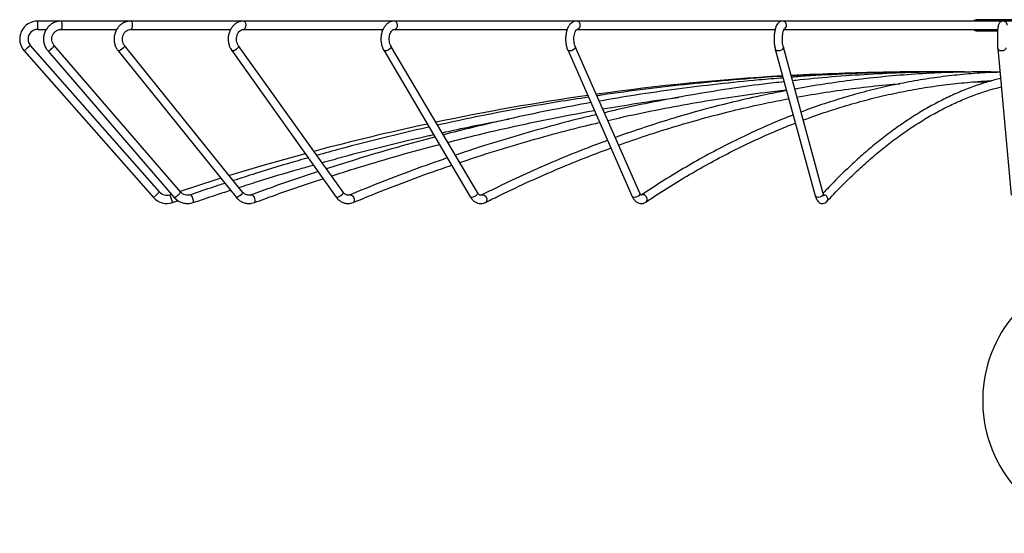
# Model space of a CAD drawing. Header units: millimetres. Extents: x 597 to 766, y 301 to 790.
# Tile 1 of 4: x 597 to 668, y 301 to 338. Entities that reach past the tile are written whole.
import ezdxf

# ---------------------------------------------------------------- set-up
doc = ezdxf.new("R2010")
doc.units = ezdxf.units.MM

msp = doc.modelspace()

# ---------------------------------------------------------------- linework, layer by layer
at = {"color": 7, "linetype": 'Continuous', "lineweight": 25}
for p, q in [((599.949, 337.51), (598.25, 337.51)), ((604.975, 337.51), (599.949, 337.51)), ((613.105, 337.51), (604.975, 337.51)), ((623.987, 337.51), (613.105, 337.51)), ((637.142, 337.51), (623.987, 337.51)), ((651.998, 337.51), (637.142, 337.51)), ((667.905, 337.51), (651.998, 337.51)), ((676.035, 337.61), (666.035, 337.61)), ((674.962, 337.51), (667.905, 337.51)), ((598.25, 336.91), (598.874, 336.91)), ((599.949, 336.91), (603.953, 336.91)), ((604.975, 336.91), (612.171, 336.91)), ((613.105, 336.91), (613.109, 336.911)), ((613.105, 336.91), (623.167, 336.91)), ((623.987, 336.91), (623.993, 336.911)), ((623.987, 336.91), (636.46, 336.91)), ((637.142, 336.91), (651.468, 336.91)), ((652.098, 336.91), (667.529, 336.91)), ((666.035, 336.81), (667.498, 336.81)), ((607.046, 325.17), (597.724, 335.748)), ((608.561, 325.168), (599.443, 335.745)), ((613.039, 325.16), (604.523, 335.737)), ((612.254, 335.375), (619.796, 324.798)), ((620.284, 325.146), (612.743, 335.723)), ((623.226, 335.397), (629.464, 324.82)), ((629.98, 325.124), (623.743, 335.702)), ((636.493, 335.428), (641.154, 324.851)), ((641.703, 325.093), (637.042, 335.67)), ((651.477, 335.47), (654.358, 324.893)), ((654.936, 325.051), (652.056, 335.628)), ((667.527, 335.522), (668.502, 324.944)), ((597.274, 335.351), (606.596, 324.774)), ((598.988, 335.353), (608.106, 324.776)), ((604.055, 335.361), (612.571, 324.784)), ((654.381, 333.672), (652.612, 333.584)), ((662.211, 333.839), (660.148, 333.83)), ((652.878, 332.61), (653.095, 332.635)), ((666.035, 333.11), (666.778, 333.11)), ((607.907, 325.007), (607.795, 324.97)), ((607.986, 324.401), (608.413, 324.544))]:
    msp.add_line(p, q, dxfattribs=at)
at = {"color": 8, "linetype": 'Continuous', "lineweight": 25}
for p, q in [((598.25, 337.21), (598.25, 337.51)), ((598.25, 336.91), (598.25, 337.21)), ((597.499, 335.549), (597.274, 335.351)), ((597.724, 335.748), (597.499, 335.549)), ((606.821, 324.972), (606.596, 324.774)), ((607.046, 325.17), (606.821, 324.972)), ((607.795, 324.97), (607.891, 324.685)), ((607.891, 324.685), (607.986, 324.401))]:
    msp.add_line(p, q, dxfattribs=at)
at = {"color": 8, "linetype": 'Continuous', "lineweight": 25, "flags": 128}
for points in [[(600.012, 337.21), (600.007, 337.325), (599.993, 337.423), (599.973, 337.488), (599.949, 337.51), (599.949, 337.51)], [(605.097, 337.21), (605.087, 337.325), (605.061, 337.423), (605.021, 337.488), (604.975, 337.51), (604.974, 337.51)], [(613.282, 337.21), (613.268, 337.325), (613.23, 337.423), (613.173, 337.488), (613.105, 337.51), (613.105, 337.51)], [(624.209, 337.21), (624.192, 337.325), (624.144, 337.423), (624.072, 337.488), (623.987, 337.51), (623.986, 337.51)], [(604.976, 336.91), (605.021, 336.933), (605.061, 336.998), (605.087, 337.096), (605.097, 337.21)], [(613.109, 336.911), (613.173, 336.933), (613.23, 336.998), (613.268, 337.096), (613.282, 337.21)], [(604.411, 335.549), (604.323, 335.473), (604.23, 335.409), (604.146, 335.366), (604.084, 335.351), (604.055, 335.361)], [(604.523, 335.737), (604.526, 335.733), (604.521, 335.69), (604.481, 335.625), (604.411, 335.549)], [(612.675, 335.549), (612.592, 335.473), (612.494, 335.409), (612.398, 335.366), (612.316, 335.351), (612.263, 335.366), (612.254, 335.375)], [(612.742, 335.724), (612.752, 335.69), (612.731, 335.625), (612.675, 335.549)], [(623.707, 335.549), (623.633, 335.473), (623.536, 335.409), (623.431, 335.366), (623.334, 335.351), (623.26, 335.366), (623.226, 335.397)], [(623.743, 335.701), (623.749, 335.69), (623.748, 335.625), (623.707, 335.549)], [(637.027, 335.549), (636.964, 335.473), (636.871, 335.409), (636.763, 335.366), (636.655, 335.351), (636.564, 335.366), (636.504, 335.409), (636.493, 335.428)], [(637.042, 335.671), (637.05, 335.625), (637.027, 335.549)], [(652.052, 335.549), (652.003, 335.473), (651.919, 335.409), (651.811, 335.366), (651.697, 335.351), (651.593, 335.366), (651.515, 335.409), (651.477, 335.471)], [(652.056, 335.628), (652.057, 335.625), (652.052, 335.549)], [(668.125, 335.577), (668.124, 335.549), (668.093, 335.473), (668.02, 335.409), (667.919, 335.366), (667.803, 335.351), (667.69, 335.366), (667.599, 335.409), (667.541, 335.473), (667.527, 335.522)], [(612.927, 324.972), (612.839, 324.896), (612.746, 324.832), (612.662, 324.789), (612.599, 324.774), (612.571, 324.784)], [(613.039, 325.16), (613.042, 325.155), (613.037, 325.112), (612.996, 325.048), (612.927, 324.972)], [(613.68, 324.967), (613.694, 324.97), (613.748, 324.948), (613.806, 324.886), (613.861, 324.794), (613.904, 324.685)], [(620.216, 324.972), (620.133, 324.896), (620.036, 324.832), (619.939, 324.789), (619.858, 324.774), (619.804, 324.789), (619.796, 324.798)], [(620.284, 325.146), (620.293, 325.112), (620.272, 325.048), (620.216, 324.972)], [(620.787, 324.961), (620.828, 324.97), (620.901, 324.948), (620.975, 324.886), (621.038, 324.794), (621.081, 324.685)], [(629.945, 324.972), (629.87, 324.896), (629.773, 324.832), (629.668, 324.789), (629.571, 324.774), (629.498, 324.789), (629.464, 324.82)], [(629.98, 325.124), (629.986, 325.112), (629.986, 325.048), (629.945, 324.972)], [(630.303, 324.953), (630.373, 324.97), (630.464, 324.948), (630.55, 324.886), (630.619, 324.794), (630.661, 324.685)], [(641.688, 324.972), (641.625, 324.896), (641.532, 324.832), (641.424, 324.789), (641.316, 324.774), (641.225, 324.789), (641.165, 324.832), (641.154, 324.851)], [(641.703, 325.093), (641.711, 325.048), (641.688, 324.972)], [(654.932, 324.972), (654.884, 324.896), (654.8, 324.832), (654.692, 324.789), (654.577, 324.774), (654.474, 324.789), (654.396, 324.832), (654.358, 324.893)], [(654.936, 325.051), (654.937, 325.048), (654.932, 324.972)], [(613.904, 324.685), (613.928, 324.577), (613.93, 324.484), (613.909, 324.423), (613.886, 324.404)], [(621.081, 324.685), (621.098, 324.577), (621.084, 324.484), (621.044, 324.423), (621.02, 324.408)]]:
    msp.add_lwpolyline(points, dxfattribs=at)
at = {"color": 7, "linetype": 'Continuous', "lineweight": 25, "flags": 128}
for points in [[(617.559, 327.934), (614.43, 327.054), (612.081, 326.35)], [(611.464, 326.159), (611.102, 326.046), (608.522, 325.213)]]:
    msp.add_lwpolyline(points, dxfattribs=at)
at = {"color": 7, "linetype": 'Continuous', "lineweight": 25}
for centre, radius, start, end in [((598.25, 336.21), 1.3, 90, 221.38955), ((666.035, 337.21), 0.4, 90, 131.83191), ((598.25, 336.21), 0.7, 90, 180), ((666.035, 337.21), 0.4, 228.07482, 270), ((598.25, 336.21), 0.7, 180, 221.38955), ((661.918, 164.277), 169.563, 93.35332, 97.91778), ((666.035, 333.41), 0.3, 254.88497, 270), ((661.918, 164.277), 169.563, 98.12843, 101.88895), ((661.918, 164.277), 169.563, 102.10278, 104.94924), ((607.571, 325.633), 1.3, 221.38955, 288.61427), ((607.571, 325.633), 0.7, 221.38955, 288.61427), ((676.035, 310.11), 9.592, 118.75994, 0)]:
    msp.add_arc(centre, radius, start, end, dxfattribs=at)
at = {"color": 8, "linetype": 'Continuous', "lineweight": 25}
for centre, radius, start, end in [((637.128, 337.235), 0.275, 354.78879, 87.03749), ((651.993, 337.22), 0.29, 358.11466, 89.08929), ((667.904, 337.212), 0.299, 359.78984, 90.23437), ((599.6, 337.139), 0.418, 326.82325, 9.84537), ((623.939, 337.178), 0.272, 281.51507, 6.93143), ((637.121, 337.192), 0.282, 274.48564, 3.807), ((651.983, 337.207), 0.301, 295.39818, 0.67848), ((598.837, 335.89), 0.557, 285.79858, 322.35295), ((599.054, 335.905), 0.42, 302.17472, 337.62289), ((607.955, 325.312), 0.557, 285.78552, 322.36116), ((608.173, 325.327), 0.419, 302.13036, 337.70082), ((609.018, 324.634), 0.427, 6.9738, 51.7573), ((641.924, 324.666), 0.299, 3.76443, 113.68125), ((654.942, 324.647), 0.323, 6.83873, 86.17579), ((609.109, 324.5), 0.381, 345.08411, 29.09077), ((630.454, 324.605), 0.222, 302.31854, 21.25854), ((641.987, 324.631), 0.242, 306.34397, 12.93472), ((655.01, 324.654), 0.255, 317.76412, 7.06588)]:
    msp.add_arc(centre, radius, start, end, dxfattribs=at)
at = {"color": 7, "linetype": 'Continuous', "lineweight": 25}
for points, knots in [([(599.949, 337.51), (599.893, 337.508), (599.743, 337.502), (599.505, 337.44), (599.251, 337.312), (599.031, 337.13), (598.855, 336.903), (598.733, 336.643), (598.669, 336.361), (598.668, 336.072), (598.73, 335.79), (598.839, 335.545), (598.943, 335.412), (598.988, 335.353)], [0, 0, 0, 0, 0.057465, 0.153489, 0.249614, 0.345783, 0.442056, 0.538466, 0.63502, 0.731702, 0.828473, 0.925264, 1, 1, 1, 1]), ([(604.975, 337.51), (604.92, 337.508), (604.777, 337.502), (604.55, 337.439), (604.31, 337.311), (604.102, 337.13), (603.936, 336.904), (603.82, 336.645), (603.759, 336.363), (603.758, 336.073), (603.816, 335.789), (603.919, 335.548), (604.015, 335.416), (604.055, 335.361)], [0, 0, 0, 0, 0.058151, 0.153577, 0.249049, 0.344793, 0.441034, 0.537846, 0.63518, 0.732935, 0.83099, 0.929167, 1, 1, 1, 1]), ([(613.105, 337.51), (613.054, 337.508), (612.921, 337.502), (612.712, 337.437), (612.495, 337.31), (612.307, 337.13), (612.157, 336.906), (612.051, 336.648), (611.995, 336.366), (611.993, 336.075), (612.046, 335.79), (612.138, 335.554), (612.221, 335.425), (612.254, 335.375)], [0, 0, 0, 0, 0.059443, 0.153432, 0.247487, 0.342544, 0.439071, 0.536934, 0.635734, 0.735144, 0.835021, 0.935298, 1, 1, 1, 1]), ([(623.987, 337.51), (623.938, 337.508), (623.817, 337.501), (623.632, 337.433), (623.446, 337.307), (623.286, 337.131), (623.157, 336.91), (623.065, 336.652), (623.017, 336.371), (623.014, 336.08), (623.059, 335.795), (623.134, 335.565), (623.202, 335.442), (623.226, 335.397)], [0, 0, 0, 0, 0.061685, 0.152442, 0.243616, 0.337753, 0.435506, 0.535676, 0.636642, 0.737839, 0.839514, 0.941988, 1, 1, 1, 1]), ([(637.142, 337.51), (637.095, 337.507), (636.986, 337.498), (636.829, 337.426), (636.683, 337.304), (636.558, 337.135), (636.455, 336.919), (636.382, 336.662), (636.343, 336.382), (636.339, 336.095), (636.372, 335.814), (636.427, 335.591), (636.476, 335.47), (636.493, 335.428)], [0, 0, 0, 0, 0.065883, 0.149458, 0.234669, 0.327372, 0.428549, 0.5328, 0.636017, 0.738465, 0.841146, 0.944921, 1, 1, 1, 1]), ([(651.998, 337.51), (651.944, 337.504), (651.84, 337.491), (651.716, 337.406), (651.621, 337.297), (651.538, 337.146), (651.469, 336.943), (651.419, 336.69), (651.392, 336.417), (651.386, 336.139), (651.403, 335.866), (651.435, 335.641), (651.465, 335.518), (651.477, 335.47)], [0, 0, 0, 0, 0.076086, 0.144043, 0.216382, 0.303968, 0.413601, 0.523053, 0.627514, 0.729988, 0.832229, 0.935329, 1, 1, 1, 1]), ([(667.905, 337.51), (667.863, 337.505), (667.787, 337.497), (667.7, 337.439), (667.643, 337.375), (667.605, 337.307), (667.577, 337.229), (667.554, 337.123), (667.531, 336.958), (667.514, 336.739), (667.503, 336.488), (667.499, 336.226), (667.502, 335.966), (667.511, 335.723), (667.522, 335.587), (667.527, 335.522)], [0, 0, 0, 0, 0.050384, 0.090725, 0.127833, 0.166498, 0.218787, 0.299096, 0.400461, 0.507493, 0.6088, 0.708521, 0.807865, 0.907401, 1, 1, 1, 1]), ([(599.443, 335.745), (599.424, 335.769), (599.362, 335.846), (599.291, 336.004), (599.261, 336.214), (599.293, 336.424), (599.383, 336.614), (599.523, 336.768), (599.698, 336.871), (599.847, 336.908), (599.93, 336.91), (599.949, 336.91)], [0, 0, 0, 0, 0.05734, 0.187568, 0.317715, 0.447469, 0.577121, 0.707003, 0.837479, 0.962926, 1, 1, 1, 1]), ([(604.523, 335.737), (604.505, 335.761), (604.449, 335.837), (604.382, 335.993), (604.352, 336.201), (604.377, 336.41), (604.454, 336.599), (604.575, 336.754), (604.727, 336.861), (604.866, 336.906), (604.949, 336.909), (604.975, 336.91)], [0, 0, 0, 0, 0.05734, 0.184687, 0.311287, 0.436974, 0.562281, 0.687824, 0.814671, 0.944282, 1, 1, 1, 1]), ([(612.743, 335.723), (612.727, 335.747), (612.678, 335.821), (612.619, 335.975), (612.589, 336.181), (612.606, 336.39), (612.667, 336.581), (612.763, 336.737), (612.883, 336.847), (612.999, 336.902), (613.073, 336.908), (613.105, 336.91)], [0, 0, 0, 0, 0.057303, 0.179271, 0.300995, 0.422055, 0.542483, 0.662418, 0.782748, 0.906149, 1, 1, 1, 1]), ([(623.743, 335.702), (623.73, 335.726), (623.69, 335.798), (623.64, 335.951), (623.612, 336.156), (623.622, 336.367), (623.666, 336.564), (623.74, 336.726), (623.828, 336.839), (623.919, 336.903), (623.962, 336.908), (623.987, 336.91)], [0, 0, 0, 0, 0.057162, 0.171915, 0.287924, 0.404582, 0.520811, 0.635331, 0.748081, 0.861226, 1, 1, 1, 1]), ([(637.042, 335.67), (637.032, 335.696), (637.002, 335.769), (636.963, 335.924), (636.94, 336.131), (636.943, 336.349), (636.974, 336.555), (637.027, 336.728), (637.09, 336.85), (637.147, 336.909), (637.151, 336.91), (637.153, 336.911)], [0, 0, 0, 0, 0.062657, 0.181368, 0.303552, 0.428022, 0.552574, 0.674606, 0.792267, 0.905227, 1, 1, 1, 1]), ([(652.056, 335.628), (652.049, 335.656), (652.029, 335.735), (652.003, 335.899), (651.988, 336.116), (651.989, 336.345), (652.008, 336.564), (652.041, 336.747), (652.079, 336.874), (652.113, 336.946), (652.117, 336.951), (652.119, 336.953)], [0, 0, 0, 0, 0.067465, 0.191732, 0.320525, 0.452156, 0.584178, 0.713861, 0.82551, 0.925163, 1, 1, 1, 1]), ([(652.01, 333.515), (651.902, 333.509), (650.728, 333.445), (648.493, 333.264), (645.304, 332.968), (642.124, 332.596), (639.892, 332.309), (638.724, 332.127), (638.611, 332.109)], [0, 0, 0, 0, 0.02401, 0.261644, 0.499277, 0.736911, 0.974545, 1, 1, 1, 1]), ([(652.042, 333.396), (651.465, 333.352), (649.893, 333.231), (647.333, 332.964), (644.361, 332.6), (641.508, 332.192), (639.651, 331.876), (638.779, 331.727)], [0, 0, 0, 0, 0.129942, 0.353878, 0.577815, 0.801752, 1, 1, 1, 1]), ([(662.069, 333.834), (661.807, 333.835), (660.479, 333.843), (658.083, 333.793), (655.195, 333.7), (653.376, 333.593), (652.622, 333.549)], [0, 0, 0, 0, 0.083012, 0.421718, 0.760425, 1, 1, 1, 1]), ([(663.541, 333.831), (663.113, 333.834), (661.689, 333.844), (659.268, 333.796), (656.28, 333.681), (654.073, 333.562), (652.865, 333.463), (652.65, 333.445)], [0, 0, 0, 0, 0.117656, 0.392043, 0.666429, 0.940816, 1, 1, 1, 1]), ([(665.572, 333.828), (664.993, 333.834), (663.531, 333.847), (661.186, 333.796), (658.539, 333.685), (655.893, 333.504), (653.953, 333.34), (652.896, 333.217), (652.718, 333.196)], [0, 0, 0, 0, 0.134966, 0.340812, 0.546659, 0.752506, 0.958354, 1, 1, 1, 1]), ([(667.684, 333.827), (667.104, 333.833), (665.794, 333.848), (663.753, 333.796), (661.562, 333.684), (659.372, 333.508), (657.186, 333.267), (655.021, 332.971), (653.588, 332.722), (652.881, 332.599)], [0, 0, 0, 0, 0.117157, 0.264928, 0.412699, 0.56047, 0.708244, 0.856019, 1, 1, 1, 1]), ([(667.685, 333.812), (667.409, 333.805), (666.585, 333.785), (665.216, 333.682), (663.578, 333.508), (661.941, 333.268), (660.307, 332.966), (658.677, 332.601), (657.05, 332.174), (655.428, 331.679), (654.189, 331.267), (653.493, 330.998), (653.333, 330.937)], [0, 0, 0, 0, 0.057375, 0.17096, 0.284548, 0.398143, 0.511748, 0.625364, 0.738996, 0.852644, 0.96631, 1, 1, 1, 1]), ([(667.727, 333.358), (667.586, 333.326), (667.106, 333.217), (666.289, 332.965), (665.276, 332.603), (664.265, 332.174), (663.256, 331.683), (662.251, 331.13), (661.249, 330.514), (660.251, 329.835), (659.258, 329.095), (658.269, 328.292), (657.285, 327.429), (656.308, 326.503), (655.523, 325.712), (655.066, 325.22), (654.93, 325.074)], [0, 0, 0, 0, 0.032136, 0.109706, 0.187342, 0.265048, 0.342829, 0.420681, 0.4986, 0.576581, 0.654614, 0.732692, 0.810807, 0.888951, 0.967118, 1, 1, 1, 1]), ([(652.115, 333.127), (651.615, 333.072), (650.235, 332.919), (647.981, 332.598), (645.354, 332.173), (642.735, 331.679), (640.666, 331.251), (639.474, 330.966), (639.149, 330.888)], [0, 0, 0, 0, 0.115101, 0.317363, 0.519625, 0.72189, 0.924156, 1, 1, 1, 1]), ([(639.395, 330.329), (639.682, 330.398), (640.834, 330.673), (642.86, 331.092), (645.472, 331.585), (648.092, 332.008), (650.359, 332.33), (651.756, 332.484), (652.275, 332.542)], [0, 0, 0, 0, 0.067445, 0.270534, 0.473626, 0.676719, 0.879815, 1, 1, 1, 1]), ([(653.039, 332.018), (653.732, 332.138), (655.147, 332.384), (657.292, 332.674), (659.07, 332.877), (660.124, 332.957), (660.451, 332.982)], [0, 0, 0, 0, 0.281071, 0.574515, 0.867968, 1, 1, 1, 1]), ([(653.492, 330.355), (653.657, 330.419), (654.356, 330.689), (655.594, 331.103), (657.204, 331.594), (658.818, 332.018), (660.437, 332.38), (662.059, 332.68), (663.684, 332.918), (665.311, 333.086), (666.446, 333.177), (667.038, 333.193), (667.088, 333.195)], [0, 0, 0, 0, 0.036953, 0.155899, 0.274868, 0.393857, 0.512866, 0.631895, 0.75094, 0.87, 0.989072, 1, 1, 1, 1]), ([(655.199, 324.483), (655.366, 324.663), (655.85, 325.185), (656.655, 326.003), (657.616, 326.918), (658.582, 327.771), (659.552, 328.563), (660.526, 329.294), (661.505, 329.964), (662.486, 330.572), (663.471, 331.118), (664.459, 331.603), (665.449, 332.026), (666.442, 332.383), (667.22, 332.626), (667.667, 332.729), (667.782, 332.755)], [0, 0, 0, 0, 0.0408348, 0.1183473, 0.1958666, 0.2733994, 0.3509511, 0.4285282, 0.5061381, 0.5837889, 0.6614892, 0.7392477, 0.8170726, 0.8949704, 0.9729454, 1, 1, 1, 1]), ([(637.997, 332.014), (637.259, 331.902), (635.466, 331.631), (632.628, 331.126), (629.736, 330.568), (627.902, 330.164), (627.111, 329.99)], [0, 0, 0, 0, 0.202206, 0.491492, 0.780777, 1, 1, 1, 1]), ([(639.029, 331.161), (639.855, 331.3), (641.663, 331.605), (643.493, 331.879), (644.497, 332.002), (644.513, 332.004)], [0, 0, 0, 0, 0.452481, 0.991302, 1, 1, 1, 1]), ([(652.29, 332.485), (651.743, 332.38), (650.472, 332.137), (648.482, 331.681), (646.321, 331.13), (644.168, 330.513), (642.038, 329.845), (640.631, 329.349), (639.935, 329.104)], [0, 0, 0, 0, 0.131536, 0.305985, 0.48044, 0.654902, 0.829371, 1, 1, 1, 1]), ([(640.178, 328.553), (640.848, 328.789), (642.227, 329.275), (644.326, 329.934), (646.47, 330.548), (648.623, 331.097), (650.615, 331.554), (651.893, 331.798), (652.448, 331.904)], [0, 0, 0, 0, 0.165509, 0.340465, 0.515431, 0.690404, 0.865385, 1, 1, 1, 1]), ([(638.171, 331.621), (637.277, 331.457), (635.401, 331.114), (632.554, 330.511), (629.896, 329.904), (628.224, 329.473), (627.523, 329.292)], [0, 0, 0, 0, 0.25018, 0.525529, 0.800879, 1, 1, 1, 1]), ([(627.432, 329.446), (628.157, 329.606), (629.759, 329.959), (631.37, 330.265), (632.253, 330.433)], [0, 0, 0, 0, 0.452269, 1, 1, 1, 1]), ([(627.84, 328.753), (628.481, 328.918), (630.09, 329.333), (632.682, 329.925), (635.567, 330.535), (637.484, 330.886), (638.419, 331.057)], [0, 0, 0, 0, 0.183062, 0.459669, 0.736277, 1, 1, 1, 1]), ([(638.555, 330.747), (638.211, 330.667), (636.999, 330.384), (634.93, 329.835), (632.349, 329.097), (630.169, 328.425), (628.854, 327.977), (628.391, 327.819)], [0, 0, 0, 0, 0.10069, 0.354442, 0.608197, 0.861956, 1, 1, 1, 1]), ([(652.77, 330.722), (652.58, 330.65), (651.852, 330.375), (650.593, 329.834), (648.994, 329.099), (647.403, 328.297), (645.819, 327.436), (644.245, 326.512), (642.904, 325.673), (642.09, 325.131), (641.795, 324.934)], [0, 0, 0, 0, 0.051128, 0.195521, 0.33994, 0.484383, 0.628851, 0.773343, 0.917858, 1, 1, 1, 1]), ([(626.493, 329.857), (626.446, 329.846), (625.355, 329.611), (623.233, 329.091), (620.577, 328.42), (618.969, 327.966), (618.39, 327.802)], [0, 0, 0, 0, 0.017237, 0.400682, 0.784126, 1, 1, 1, 1]), ([(628.703, 327.291), (629.116, 327.431), (630.377, 327.862), (632.502, 328.516), (635.076, 329.253), (637.176, 329.81), (638.422, 330.1), (638.802, 330.189)], [0, 0, 0, 0, 0.123869, 0.378624, 0.633382, 0.888143, 1, 1, 1, 1]), ([(642.131, 324.437), (642.401, 324.617), (643.187, 325.141), (644.496, 325.963), (646.058, 326.882), (647.629, 327.739), (649.208, 328.536), (650.795, 329.268), (652.036, 329.802), (652.749, 330.072), (652.929, 330.14)], [0, 0, 0, 0, 0.076578, 0.222239, 0.367915, 0.513611, 0.659331, 0.805074, 0.950842, 1, 1, 1, 1]), ([(618.761, 327.283), (619.263, 327.425), (620.793, 327.856), (623.367, 328.507), (625.55, 329.04), (626.703, 329.288), (626.814, 329.312)], [0, 0, 0, 0, 0.188527, 0.573742, 0.958956, 1, 1, 1, 1]), ([(626.917, 329.138), (626.85, 329.121), (625.812, 328.859), (623.815, 328.292), (621.269, 327.544), (619.698, 327.032), (619.082, 326.832)], [0, 0, 0, 0, 0.025377, 0.393931, 0.762487, 1, 1, 1, 1]), ([(619.448, 326.319), (619.993, 326.497), (621.492, 326.984), (623.962, 327.71), (626.014, 328.292), (627.109, 328.568), (627.234, 328.6)], [0, 0, 0, 0, 0.211632, 0.5818, 0.951968, 1, 1, 1, 1]), ([(639.372, 328.894), (638.835, 328.694), (637.589, 328.232), (635.645, 327.435), (633.541, 326.514), (631.761, 325.68), (630.685, 325.144), (630.303, 324.953)], [0, 0, 0, 0, 0.17573, 0.407771, 0.639822, 0.871885, 1, 1, 1, 1]), ([(630.572, 324.417), (630.935, 324.598), (631.989, 325.123), (633.743, 325.947), (635.838, 326.865), (637.795, 327.669), (639.058, 328.137), (639.615, 328.344)], [0, 0, 0, 0, 0.121843, 0.353654, 0.585474, 0.817307, 1, 1, 1, 1]), ([(617.776, 327.631), (617.53, 327.563), (616.255, 327.21), (614.452, 326.665), (612.903, 326.163), (612.37, 325.99)], [0, 0, 0, 0, 0.135132, 0.702904, 1, 1, 1, 1]), ([(627.81, 327.623), (627.615, 327.558), (626.568, 327.207), (624.682, 326.511), (622.538, 325.683), (621.245, 325.15), (620.79, 324.962)], [0, 0, 0, 0, 0.082473, 0.443176, 0.803883, 1, 1, 1, 1]), ([(612.774, 325.489), (613.222, 325.635), (614.686, 326.11), (616.478, 326.649), (617.826, 327.023), (618.146, 327.111)], [0, 0, 0, 0, 0.252064, 0.822476, 1, 1, 1, 1]), ([(621.02, 324.408), (621.459, 324.59), (622.734, 325.115), (624.857, 325.936), (626.786, 326.648), (627.879, 327.014), (628.122, 327.095)], [0, 0, 0, 0, 0.186976, 0.542656, 0.898343, 1, 1, 1, 1]), ([(618.483, 326.639), (618.342, 326.594), (617.245, 326.243), (615.644, 325.682), (614.188, 325.153), (613.678, 324.967)], [0, 0, 0, 0, 0.086965, 0.680109, 1, 1, 1, 1]), ([(611.759, 325.793), (611.477, 325.703), (610.648, 325.439), (609.825, 325.156), (609.282, 324.969)], [0, 0, 0, 0, 0.339734, 1, 1, 1, 1]), ([(613.886, 324.404), (614.382, 324.585), (615.822, 325.109), (617.475, 325.687), (618.639, 326.06), (618.848, 326.126)], [0, 0, 0, 0, 0.301353, 0.874526, 1, 1, 1, 1]), ([(608.106, 324.776), (608.145, 324.735), (608.248, 324.624), (608.452, 324.482), (608.715, 324.372), (608.995, 324.325), (609.254, 324.337), (609.411, 324.382), (609.477, 324.402)], [0, 0, 0, 0, 0.111636, 0.299583, 0.487586, 0.675307, 0.862799, 1, 1, 1, 1]), ([(609.282, 324.969), (609.254, 324.961), (609.16, 324.933), (608.993, 324.927), (608.794, 324.981), (608.65, 325.073), (608.581, 325.146), (608.561, 325.168)], [0, 0, 0, 0, 0.111968, 0.369773, 0.628891, 0.887684, 1, 1, 1, 1]), ([(609.477, 324.402), (610.008, 324.584), (610.9, 324.891), (611.798, 325.177), (612.162, 325.292)], [0, 0, 0, 0, 0.595342, 1, 1, 1, 1]), ([(612.571, 324.784), (612.607, 324.742), (612.705, 324.63), (612.898, 324.486), (613.15, 324.374), (613.418, 324.325), (613.668, 324.336), (613.82, 324.384), (613.886, 324.404)], [0, 0, 0, 0, 0.110863, 0.29899, 0.486577, 0.672853, 0.858021, 1, 1, 1, 1]), ([(613.678, 324.967), (613.653, 324.959), (613.57, 324.932), (613.421, 324.927), (613.242, 324.982), (613.114, 325.072), (613.054, 325.142), (613.039, 325.16)], [0, 0, 0, 0, 0.111831, 0.375208, 0.642552, 0.906789, 1, 1, 1, 1]), ([(619.796, 324.798), (619.828, 324.756), (619.916, 324.642), (620.093, 324.493), (620.327, 324.376), (620.576, 324.325), (620.813, 324.336), (620.956, 324.386), (621.02, 324.408)], [0, 0, 0, 0, 0.10936, 0.29863, 0.486369, 0.670422, 0.851144, 1, 1, 1, 1]), ([(620.79, 324.962), (620.77, 324.955), (620.704, 324.931), (620.595, 324.929), (620.463, 324.973), (620.357, 325.053), (620.303, 325.122), (620.284, 325.146)], [0, 0, 0, 0, 0.111651, 0.383602, 0.636049, 0.871331, 1, 1, 1, 1]), ([(629.464, 324.82), (629.49, 324.778), (629.565, 324.661), (629.713, 324.511), (629.908, 324.392), (630.117, 324.33), (630.332, 324.331), (630.485, 324.375), (630.56, 324.412), (630.572, 324.417)], [0, 0, 0, 0, 0.106716, 0.299291, 0.467452, 0.630752, 0.804764, 0.969067, 1, 1, 1, 1]), ([(630.303, 324.953), (630.291, 324.948), (630.251, 324.931), (630.203, 324.93), (630.129, 324.956), (630.048, 325.022), (630.001, 325.093), (629.98, 325.124)], [0, 0, 0, 0, 0.11169, 0.380847, 0.617597, 0.834751, 1, 1, 1, 1]), ([(641.154, 324.851), (641.173, 324.81), (641.227, 324.698), (641.336, 324.547), (641.488, 324.418), (641.658, 324.342), (641.841, 324.325), (642.004, 324.361), (642.094, 324.415), (642.131, 324.437)], [0, 0, 0, 0, 0.102263, 0.280441, 0.442842, 0.593397, 0.740162, 0.893701, 1, 1, 1, 1]), ([(641.812, 324.933), (641.813, 324.932), (641.818, 324.931), (641.782, 324.955), (641.737, 325.021), (641.71, 325.077), (641.703, 325.093)], [0, 0, 0, 0, 0.142918, 0.49179, 0.857401, 1, 1, 1, 1]), ([(654.358, 324.893), (654.369, 324.855), (654.404, 324.736), (654.473, 324.587), (654.578, 324.452), (654.703, 324.364), (654.857, 324.323), (655.013, 324.346), (655.127, 324.411), (655.178, 324.462), (655.199, 324.483)], [0, 0, 0, 0, 0.094902, 0.292292, 0.433417, 0.55722, 0.67759, 0.807254, 0.924471, 1, 1, 1, 1]), ([(654.999, 324.892), (654.998, 324.892), (654.997, 324.893), (654.967, 324.948), (654.947, 325.016), (654.936, 325.051)], [0, 0, 0, 0, 0.243116, 0.609137, 1, 1, 1, 1])]:
    msp.add_open_spline(points, degree=3, knots=knots, dxfattribs=at)

doc.saveas('drawing.dxf')
